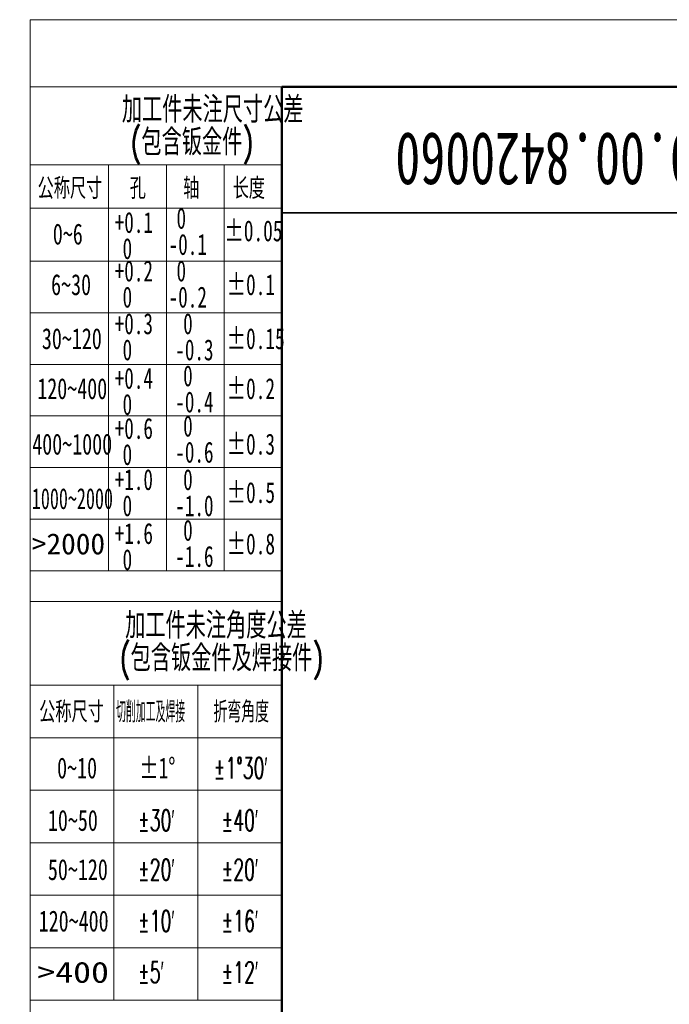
# Model space of a CAD drawing. Header units: millimetres. Extents: x -55 to 650, y 0 to 297.
# Tile 15 of 40: x -1 to 61, y 204 to 297. Entities that reach past the tile are written whole.
import ezdxf

# ---------------------------------------------------------------- set-up
doc = ezdxf.new("R2010")
doc.units = ezdxf.units.MM
doc.layers.add('标注层', color=150, linetype='Continuous')
doc.styles.add('SLDTEXTSTYLE0', font='TXT', dxfattribs={"width": 0.7, "bigfont": 'bigfont'})
doc.styles.add('SLDTEXTSTYLE1', font='TXT', dxfattribs={"width": 0.7})
doc.styles.add('SLDTEXTSTYLE10', font='TXT', dxfattribs={"width": 1.253219})
doc.styles.add('SLDTEXTSTYLE4', font='TXT', dxfattribs={"width": 0.67})
doc.styles.add('SLDTEXTSTYLE5', font='TXT', dxfattribs={"width": 0.677991})
doc.styles.add('SLDTEXTSTYLE6', font='TXT', dxfattribs={"width": 0.631687})
doc.styles.add('SLDTEXTSTYLE7', font='TXT', dxfattribs={"width": 1.026693})
doc.styles.add('SLDTEXTSTYLE8', font='TXT', dxfattribs={"width": 0.601124, "bigfont": 'bigfont'})
doc.styles.add('SLDTEXTSTYLE9', font='TXT', dxfattribs={"width": 0.427578, "bigfont": 'bigfont'})

# ---------------------------------------------------------------- blocks, each defined once
blk = doc.blocks.new('SW_NOTE_3')
at = {"layer": '标注层', "color": 0, "char_height": 2.5, "attachment_point": 2, "style": 'SLDTEXTSTYLE0'}
for s, insert in [('\\M+189C1\\M+18D48\\M+18C8F\\M+196A2\\M+1928D\\M+18EDA\\M+190A1\\M+18CF6\\M+18DB7', (15.469, 3.223)), ('(\\M+195EF\\M+18ADC钣\\M+18BE0\\M+18C8F)', (13.488, 0.112))]:
    blk.add_mtext(s, dxfattribs=dict(at, insert=insert))
blk = doc.blocks.new('SW_NOTE_4')
at = {"layer": '标注层', "color": 0, "char_height": 2, "attachment_point": 1, "style": 'SLDTEXTSTYLE4'}
for s, insert in [('0', (0.75, 2.578)), ('-0.1', (0, 0.089))]:
    blk.add_mtext(s, dxfattribs=dict(at, insert=insert))
blk = doc.blocks.new('SW_NOTE_5')
at = {"layer": '标注层', "color": 0, "char_height": 2, "attachment_point": 1, "style": 'SLDTEXTSTYLE4'}
for s, insert in [('+0.1', (0, 2.578)), ('0', (0.75, 0.089))]:
    blk.add_mtext(s, dxfattribs=dict(at, insert=insert))
blk = doc.blocks.new('SW_NOTE_6')
at = {"layer": '标注层', "color": 0, "char_height": 2, "attachment_point": 1, "style": 'SLDTEXTSTYLE4'}
for s, insert in [('+0.2', (0, 2.578)), ('0', (0.75, 0.089))]:
    blk.add_mtext(s, dxfattribs=dict(at, insert=insert))
blk = doc.blocks.new('SW_NOTE_7')
at = {"layer": '标注层', "color": 0, "char_height": 2, "attachment_point": 1, "style": 'SLDTEXTSTYLE4'}
for s, insert in [('+0.3', (0, 2.578)), ('0', (0.75, 0.089))]:
    blk.add_mtext(s, dxfattribs=dict(at, insert=insert))
blk = doc.blocks.new('SW_NOTE_8')
at = {"layer": '标注层', "color": 0, "char_height": 2, "attachment_point": 1, "style": 'SLDTEXTSTYLE4'}
for s, insert in [('+0.4', (0, 2.578)), ('0', (0.75, 0.089))]:
    blk.add_mtext(s, dxfattribs=dict(at, insert=insert))
blk = doc.blocks.new('SW_NOTE_9')
at = {"layer": '标注层', "color": 0, "char_height": 2, "attachment_point": 1, "style": 'SLDTEXTSTYLE4'}
for s, insert in [('0', (0.75, 2.578)), ('-0.2', (0, 0.089))]:
    blk.add_mtext(s, dxfattribs=dict(at, insert=insert))
blk = doc.blocks.new('SW_NOTE_10')
at = {"layer": '标注层', "color": 0, "char_height": 2, "attachment_point": 1, "style": 'SLDTEXTSTYLE4'}
for s, insert in [('0', (0.75, 2.578)), ('-0.3', (0, 0.089))]:
    blk.add_mtext(s, dxfattribs=dict(at, insert=insert))
blk = doc.blocks.new('SW_NOTE_11')
at = {"layer": '标注层', "color": 0, "char_height": 2, "attachment_point": 1, "style": 'SLDTEXTSTYLE4'}
for s, insert in [('0', (0.75, 2.578)), ('-0.4', (0, 0.089))]:
    blk.add_mtext(s, dxfattribs=dict(at, insert=insert))
blk = doc.blocks.new('SW_NOTE_12')
at = {"layer": '标注层', "color": 0, "char_height": 2, "attachment_point": 1, "style": 'SLDTEXTSTYLE4'}
for s, insert in [('+0.6', (0, 2.578)), ('0', (0.75, 0.089))]:
    blk.add_mtext(s, dxfattribs=dict(at, insert=insert))
blk = doc.blocks.new('SW_NOTE_13')
at = {"layer": '标注层', "color": 0, "char_height": 2, "attachment_point": 1, "style": 'SLDTEXTSTYLE4'}
for s, insert in [('0', (0.75, 2.578)), ('-0.6', (0, 0.089))]:
    blk.add_mtext(s, dxfattribs=dict(at, insert=insert))
blk = doc.blocks.new('SW_NOTE_14')
at = {"layer": '标注层', "color": 0, "char_height": 2, "attachment_point": 1, "style": 'SLDTEXTSTYLE4'}
for s, insert in [('+1.0', (0, 2.578)), ('0', (0.75, 0.089))]:
    blk.add_mtext(s, dxfattribs=dict(at, insert=insert))
blk = doc.blocks.new('SW_NOTE_15')
at = {"layer": '标注层', "color": 0, "char_height": 2, "attachment_point": 1, "style": 'SLDTEXTSTYLE4'}
for s, insert in [('0', (0.75, 2.578)), ('-1.0', (0, 0.089))]:
    blk.add_mtext(s, dxfattribs=dict(at, insert=insert))
blk = doc.blocks.new('SW_NOTE_16')
at = {"layer": '标注层', "color": 0, "char_height": 2, "attachment_point": 1, "style": 'SLDTEXTSTYLE4'}
for s, insert in [('+1.6', (0, 2.578)), ('0', (0.75, 0.089))]:
    blk.add_mtext(s, dxfattribs=dict(at, insert=insert))
blk = doc.blocks.new('SW_NOTE_17')
at = {"layer": '标注层', "color": 0, "char_height": 2, "attachment_point": 1, "style": 'SLDTEXTSTYLE4'}
for s, insert in [('0', (0.75, 2.578)), ('-1.6', (0, 0.089))]:
    blk.add_mtext(s, dxfattribs=dict(at, insert=insert))
blk = doc.blocks.new('SW_NOTE_18')
at = {"layer": '标注层', "color": 0, "char_height": 2.5, "attachment_point": 2, "style": 'SLDTEXTSTYLE0'}
for s, insert in [('\\M+189C1\\M+18D48\\M+18C8F\\M+196A2\\M+1928D\\M+18A70\\M+19378\\M+18CF6\\M+18DB7', (15.469, 3.223)), ('(\\M+195EF\\M+18ADC钣\\M+18BE0\\M+18C8F\\M+18B79焊\\M+190DA\\M+18C8F)', (15.993, 0.112))]:
    blk.add_mtext(s, dxfattribs=dict(at, insert=insert))

msp = doc.modelspace()

# ---------------------------------------------------------------- linework, layer by layer
at = {"color": 7, "linetype": 'Continuous', "lineweight": 18}
for q in [(419.993, 297.3966), (-0.0005, 0.3966)]:
    msp.add_line((-0.0005, 297.3966), q, dxfattribs=at)
at = {"color": 1, "linetype": 'Continuous', "lineweight": 18}
for p, q in [((23.9959, 290.9894), (-0.0005, 290.9894)), ((-0.0005, 290.9894), (-0.0005, 0.3966)), ((7.4931, 283.5731), (-0.0005, 283.5731)), ((7.4931, 283.5731), (7.4931, 279.5731)), ((7.4931, 283.5731), (12.9941, 283.5731)), ((12.9941, 283.5731), (12.9941, 244.8997)), ((18.495, 283.5731), (12.9941, 283.5731)), ((18.495, 283.5731), (18.495, 244.8997)), ((18.495, 283.5731), (23.9959, 283.5731)), ((7.4931, 279.9545), (7.4931, 244.8997)), ((-0.0041, 279.4492), (23.9959, 279.4492)), ((-0.0041, 274.4004), (23.9959, 274.4004)), ((-0.0041, 269.4836), (23.9959, 269.4836)), ((-0.0041, 264.5669), (23.9959, 264.5669)), ((-0.0041, 259.6501), (23.9959, 259.6501)), ((-0.0041, 254.7333), (23.9959, 254.7333)), ((-0.0041, 249.8165), (23.9959, 249.8165)), ((-0.0041, 244.8997), (23.9959, 244.8997)), ((-0.0005, 241.9717), (23.9959, 241.9717)), ((7.993, 233.9946), (-0.0005, 233.9946)), ((7.993, 233.9946), (7.993, 203.9946)), ((7.993, 233.9946), (15.993, 233.9946)), ((15.993, 233.9946), (15.993, 203.9946)), ((15.993, 233.9946), (23.9959, 233.9946)), ((-0.0005, 228.9946), (23.9959, 228.9946)), ((-0.0005, 223.9946), (23.9959, 223.9946)), ((-0.0005, 218.9946), (23.9959, 218.9946)), ((-0.0005, 213.9946), (23.9959, 213.9946)), ((-0.0005, 208.9946), (23.9959, 208.9946)), ((-0.0005, 203.9946), (23.9959, 203.9946))]:
    msp.add_line(p, q, dxfattribs=at)
at = {"color": 7, "linetype": 'Continuous', "lineweight": 50}
for p, q in [((23.9959, 5.9894), (23.9959, 290.9894)), ((23.9959, 290.9894), (413.9959, 290.9894))]:
    msp.add_line(p, q, dxfattribs=at)
at = {"color": 7, "linetype": 'Continuous', "lineweight": 35}
msp.add_line((23.9959, 278.9894), (83.9959, 278.9894), dxfattribs=at)

# ---------------------------------------------------------------- block references
at = {"layer": '标注层', "color": 1}
for name, p in [('SW_NOTE_3', (1.9439, 286.8567)), ('SW_NOTE_4', (13.2128, 276.9051)), ('SW_NOTE_5', (8.0718, 276.5088)), ('SW_NOTE_6', (8.0718, 271.8872)), ('SW_NOTE_9', (13.2128, 271.8872)), ('SW_NOTE_7', (8.0718, 266.8607)), ('SW_NOTE_10', (13.8473, 266.8607)), ('SW_NOTE_11', (13.8473, 261.8971)), ('SW_NOTE_8', (8.0718, 261.6614)), ('SW_NOTE_12', (8.0718, 256.888)), ('SW_NOTE_13', (13.8487, 257.1118)), ('SW_NOTE_14', (8.0718, 252.0138)), ('SW_NOTE_15', (13.8487, 252.0138)), ('SW_NOTE_16', (8.0718, 246.8804)), ('SW_NOTE_17', (13.8487, 247.1869)), ('SW_NOTE_18', (2.2567, 237.7251))]:
    msp.add_blockref(name, p, dxfattribs=at)

# ---------------------------------------------------------------- texts
at = {"color": 7, "linetype": 'Continuous', "lineweight": 0, "insert": (51.4913, 281.5925), "char_height": 5, "attachment_point": 2, "rotation": 180, "style": 'SLDTEXTSTYLE1'}
msp.add_mtext('7.0.00.8420060', dxfattribs=at)
at = {"layer": '标注层', "color": 1, "char_height": 2, "attachment_point": 1}
for s, insert, style in [('\\M+18CF6\\M+18FCC\\M+18EDA\\M+190A1', (0.7237, 282.3304), 'SLDTEXTSTYLE0'), ('\\M+18D45', (9.5078, 282.3304), 'SLDTEXTSTYLE0'), ('轴', (14.5989, 282.3304), 'SLDTEXTSTYLE0'), ('长\\M+19378', (19.3232, 282.3304), 'SLDTEXTSTYLE0'), ('0~6', (2.1717, 277.9823), 'SLDTEXTSTYLE1'), ('±0.05', (18.5343, 278.2887), 'SLDTEXTSTYLE5'), ('6~30', (2.0085, 273.1627), 'SLDTEXTSTYLE1'), ('±0.1', (18.7483, 273.1627), 'SLDTEXTSTYLE5'), ('30~120', (1.1293, 268.0191), 'SLDTEXTSTYLE1'), ('±0.15', (18.7483, 268.0191), 'SLDTEXTSTYLE5'), ('120~400', (0.6904, 263.255), 'SLDTEXTSTYLE1'), ('±0.2', (18.7483, 263.255), 'SLDTEXTSTYLE5'), ('400~1000', (0.21, 257.9709), 'SLDTEXTSTYLE1'), ('±0.3', (18.7483, 257.9709), 'SLDTEXTSTYLE5'), ('±0.5', (18.7483, 253.362), 'SLDTEXTSTYLE5'), ('1000~2000', (0.1711, 252.7824), 'SLDTEXTSTYLE6'), ('±0.8', (18.7483, 248.4691), 'SLDTEXTSTYLE5'), ('>2000', (0.1711, 248.4691), 'SLDTEXTSTYLE7'), ('\\M+18CF6\\M+18FCC\\M+18EDA\\M+190A1', (0.8729, 232.4656), 'SLDTEXTSTYLE0'), ('\\M+190D8\\M+18DED\\M+189C1\\M+18D48\\M+18B79焊\\M+190DA', (8.2029, 232.4656), 'SLDTEXTSTYLE9'), ('\\M+190DC\\M+19C5E\\M+18A70\\M+19378', (17.4942, 232.4656), 'SLDTEXTSTYLE8'), ('0~10', (2.5803, 227.1224), 'SLDTEXTSTYLE1'), ('±1°', (10.4111, 227.1224), 'SLDTEXTSTYLE5'), ('\\M+1817D1\\M+1818B30\\M+1818C', (17.4942, 227.1224), 'SLDTEXTSTYLE8'), ('\\M+1817D30\\M+1818C', (10.2792, 222.1322), 'SLDTEXTSTYLE8'), ('\\M+1817D40\\M+1818C', (18.2442, 222.1322), 'SLDTEXTSTYLE8'), ('10~50', (1.7025, 222.1322), 'SLDTEXTSTYLE1'), ('\\M+1817D20\\M+1818C', (10.2792, 217.4491), 'SLDTEXTSTYLE8'), ('\\M+1817D20\\M+1818C', (18.2442, 217.4491), 'SLDTEXTSTYLE8'), ('50~120', (1.7025, 217.4491), 'SLDTEXTSTYLE1'), ('120~400', (0.8248, 212.5439), 'SLDTEXTSTYLE1'), ('\\M+1817D10\\M+1818C', (10.2792, 212.5439), 'SLDTEXTSTYLE8'), ('\\M+1817D16\\M+1818C', (18.2456, 212.5439), 'SLDTEXTSTYLE8'), ('>400', (0.7005, 207.6613), 'SLDTEXTSTYLE10'), ('\\M+1817D5\\M+1818C', (10.2792, 207.6613), 'SLDTEXTSTYLE8'), ('\\M+1817D12\\M+1818C', (18.2456, 207.6613), 'SLDTEXTSTYLE8')]:
    msp.add_mtext(s, dxfattribs=dict(at, insert=insert, style=style))

doc.saveas('drawing.dxf')
